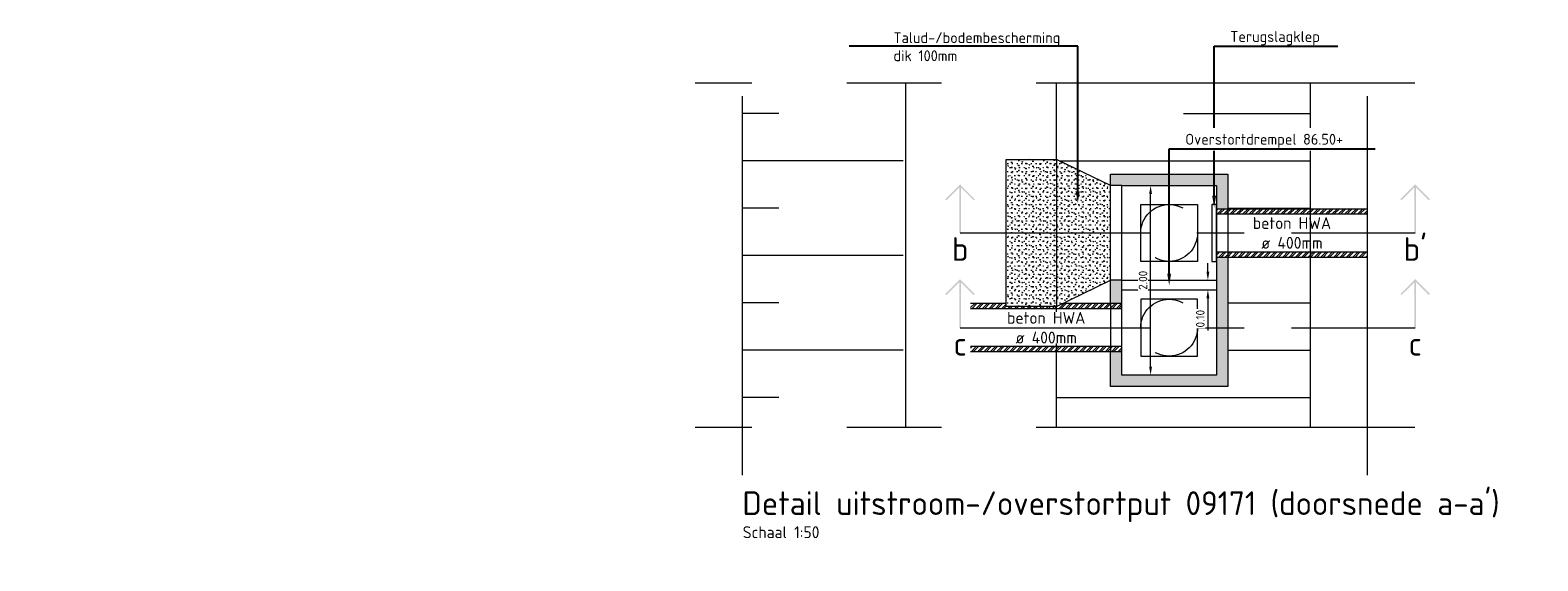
# Model space of a CAD drawing. Header units: metres. Extents: x 195696 to 514079, y 327475 to 328989.
# Tile 230 of 256: x 196489.65 to 196505.57, y 327696.63 to 327702.23. Entities that reach past the tile are written whole.
import ezdxf
from ezdxf import colors
from ezdxf.entities.mleader import LeaderData, LeaderLine
from ezdxf.enums import TextEntityAlignment as Align
from ezdxf.math import Vec2, Vec3

# ---------------------------------------------------------------- set-up
doc = ezdxf.new("R2010")
doc.units = ezdxf.units.M
doc.linetypes.add('DASHED2', pattern=[0.375, 0.25, -0.125])
doc.linetypes.add('ZZ-AFBREEK-SO', pattern=[7, 4, -1, 1, -1])
for name, color, linetype, lineweight in [('B-WE-GW-MAAIVELD-GD', 93, 'Continuous', 18), ('N-WE-AM-AANPIJLING-M', 6, 'Continuous', 18), ('N-WE-VH-GESLOTENVERHARDING_BETON_SCHRAAL-A', 251, 'Continuous', 18), ('N-WE-VH-GESLOTENVERHARDING_BETON_SCHRAAL-AD', 251, 'Continuous', 18), ('N-WE-VH-HALFVERHARDING_BESTORTING-A', 36, 'Continuous', 18), ('X-XX-AL-AFBREEKLIJN-G', 7, 'ZZ-AFBREEK-SO', 18), ('X-XX-AL-DETAIL1-G', 7, 'Continuous', 18), ('X-XX-AL-T25', 7, 'Continuous', 25), ('X-XX-AL-T50', 7, 'Continuous', 50)]:
    doc.layers.add(name, color=color, linetype=linetype, lineweight=lineweight)
doc.styles.add('NLCS-ISO', font='NLCS-ISO.ttf')
doc.styles.add('NLCS-ISO-M50-T18', font='NLCS-ISO.ttf', dxfattribs={"height": 0.09})
doc.styles.add('NLCS-ISO-M50-T25', font='NLCS-ISO.ttf', dxfattribs={"height": 0.125})
doc.styles.add('NLCS-ISO-M50-T50', font='NLCS-ISO.ttf', dxfattribs={"height": 0.25})
doc.dimstyles.new('NLCS-M50-T18-PIJL_L2_H1', dxfattribs={"dimscale": 0.05, "dimtxt": 0.09, "dimasz": 1.8, "dimexe": 2, "dimexo": 2, "dimgap": 0.7, "dimtad": 1, "dimzin": 0, "dimdsep": 46, "dimtxsty": 'NLCS-ISO-M50-T18', "dimcen": 0, "dimdle": 2, "dimse1": 1, "dimse2": 1, "dimclrd": 256, "dimclre": 256, "dimclrt": 7, "dimadec": 1, "dimazin": 0, "dimtfac": 1, "dimtofl": 0, "dimtmove": 0, "dimatfit": 3, "dimfxl": 2, "dimfxlon": 1, "dimtfillclr": 256, "dimtolj": 1, "dimtzin": 0, "dimlwd": -1, "dimlwe": -1, "dimarcsym": 0})
pattern_1 = [(45, (0, 0), (-0.033675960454, 0.033675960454), []), (45, (0.02245, 0), (-0.033675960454, 0.033675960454), [])]

# ---------------------------------------------------------------- blocks, each defined once
blk = doc.blocks.new('SAL-VERWIJZING_AANZICHT_BOVEN-SO')
h = blk.add_hatch(color=256)
h.dxf.hatch_style = 1
h.paths.add_polyline_path([(0, 10.25), (-3.12, 7.12), (-2.88, 6.88), (-0.18, 9.58), (-0.18, 0), (0.17, 0), (0.17, 9.58), (2.88, 6.88), (3.12, 7.12)])
at = {"lineweight": 50, "style": 'NLCS-ISO'}
blk.add_attdef('...', text='', height=5, dxfattribs=at).set_placement((-0.02, -0.9), align=Align.TOP_CENTER)
blk = doc.blocks.new('*D420')
at = {"layer": 'defpoints', "color": 0, "transparency": 16777216}
for p in [(196501.477, 327700.589), (196501.989, 327700.589), (196501.955, 327698.589)]:
    blk.add_point(p, dxfattribs=at)
at = {"layer": 'N-WE-AM-AANPIJLING-M', "transparency": 16777216}
blk.add_line((196501.477, 327698.679), (196501.477, 327700.499), dxfattribs=at)
for points in [[(196501.462, 327700.499), (196501.492, 327700.499), (196501.477, 327700.589)], [(196501.462, 327698.679), (196501.492, 327698.679), (196501.477, 327698.589)]]:
    blk.add_solid(points, dxfattribs=at)
at = {"layer": 'N-WE-AM-AANPIJLING-M', "color": 7, "transparency": 16777216, "insert": (196501.397, 327699.589), "char_height": 0.09, "attachment_point": 5, "rotation": 90, "style": 'NLCS-ISO-M50-T18', "bg_fill": 3, "box_fill_scale": 1.1, "bg_fill_color": 256, "bg_fill_true_color": 13158600, "bg_fill_transparency": 0}
blk.add_mtext('\\A1;2.00', dxfattribs=at)
blk = doc.blocks.new('*D434')
at = {"layer": 'defpoints', "color": 0, "transparency": 16777216}
for p in [(196502.173, 327699.589), (196502.082, 327699.489), (196502.173, 327699.489)]:
    blk.add_point(p, dxfattribs=at)
at = {"layer": 'N-WE-AM-AANPIJLING-M', "transparency": 16777216}
for p, q in [((196502.082, 327699.679), (196502.082, 327699.769)), ((196502.082, 327699.399), (196502.082, 327699.059))]:
    blk.add_line(p, q, dxfattribs=at)
for points in [[(196502.067, 327699.679), (196502.097, 327699.679), (196502.082, 327699.589)], [(196502.067, 327699.399), (196502.097, 327699.399), (196502.082, 327699.489)]]:
    blk.add_solid(points, dxfattribs=at)
at = {"layer": 'N-WE-AM-AANPIJLING-M', "color": 7, "transparency": 16777216, "insert": (196502.002, 327699.184), "char_height": 0.09, "attachment_point": 5, "rotation": 90, "style": 'NLCS-ISO-M50-T18', "bg_fill": 3, "box_fill_scale": 1.1, "bg_fill_color": 256, "bg_fill_true_color": 13158600, "bg_fill_transparency": 0}
blk.add_mtext('\\A1;0.10', dxfattribs=at)

msp = doc.modelspace()

# ---------------------------------------------------------------- hatches: boundary and pattern name
at = {"layer": 'N-WE-VH-GESLOTENVERHARDING_BETON_SCHRAAL-A', "lineweight": 0}
h = msp.add_hatch(color=256, dxfattribs=at)
h.dxf.hatch_style = 1
h.paths.add_polyline_path([(196501.053, 327700.709), (196502.293, 327700.709), (196502.293, 327700.344), (196502.173, 327700.344), (196502.173, 327700.589), (196501.173, 327700.589), (196501.053, 327700.589)])
h.paths.add_polyline_path([(196501.173, 327698.834), (196501.053, 327698.834), (196501.053, 327698.469), (196502.293, 327698.469), (196502.293, 327699.834), (196502.173, 327699.834), (196502.173, 327698.589), (196501.173, 327698.589)])
h.paths.add_polyline_path([(196501.053, 327699.344), (196501.173, 327699.344), (196501.173, 327699.589), (196501.053, 327699.589)], flags=17)
at = {"layer": 'N-WE-VH-GESLOTENVERHARDING_BETON_SCHRAAL-AD', "lineweight": 0}
h = msp.add_hatch(dxfattribs=at)
h.set_pattern_fill('AVH-BETON', color=256, scale=0.025, pattern_type=2)
h.set_pattern_definition([(45, (196500.718615, 327699.84931), (0, 0.106066), [0.0035355, -0.0512652, 0, -0.0512652]), (45, (196500.72439, 327699.846915), (0, 0.106066), [0.0035355, -0.0512652, 0, -0.0512652]), (337.5, (196500.721115, 327699.85181), (-6e-11, -0.106066), [0.00625, -0.0374647, 0, -0.037397]), (337.5, (196500.718615, 327699.84931), (-6e-11, -0.106066), [0.00625, -0.0374647, 0, -0.037397]), (60, (196500.693615, 327699.82431), (-0.05, 0.0866025), [0.0046875, -0.0476562, 0, -0.0476562]), (120, (196500.693615, 327699.82431), (-0.1, 2e-10), [0.0046875, -0.0476562, 0, -0.0476562]), (0, (196500.69127, 327699.82837), (0.05, 0.0866025), [0.0046875, -0.0476562, 0, -0.0476562])])
h.paths.add_polyline_path([(196501.053, 327700.589), (196500.484, 327700.865), (196499.952, 327700.865), (196499.952, 327699.312), (196500.484, 327699.312), (196501.053, 327699.589)])
at = {"layer": 'N-WE-VH-HALFVERHARDING_BESTORTING-A'}
h = msp.add_hatch(dxfattribs=at)
h.set_pattern_fill('AVH-BESTORTING_02', color=256, pattern_type=2)
h.set_pattern_definition([(228.013, (196507.5458, 327710.4201), (-79.999982, -90.000013), [1.34536, -133.1909]), (184.9697, (196506.6458, 327709.4201), (120.00001, 9.999913), [2.3087, -228.55925]), (132.5104, (196504.3458, 327709.2201), (99.999907, -110.000087), [1.6279, -161.1603]), (267.274, (196500.4458, 327706.7201), (9.99996, 200.000003), [2.1024, -208.1356]), (292.834, (196500.3458, 327704.6201), (-50.0001, 119.999964), [2.06155, -204.09373]), (357.274, (196501.1458, 327702.7201), (-200, 9.99996), [2.1024, -208.1356]), (37.694, (196503.2458, 327702.6201), (-130.000073, -99.999904), [2.7803, -275.2485]), (72.2553, (196505.4458, 327704.3201), (70.000108, 219.999962), [2.62488, -259.8632]), (121.4296, (196506.2458, 327706.8201), (-80.000082, 129.99995), [2.1095, -208.84073]), (175.236, (196505.1458, 327708.6201), (110.00001, -9.999915), [2.4083, -118.0076]), (222.3974, (196502.7458, 327708.8201), (-120.000074, -109.999921), [3.11448, -308.33375]), (138.814, (196510.3458, 327706.6201), (-70.00003, 59.99997), [1.063, -105.2384]), (171.469, (196509.5458, 327707.3201), (129.999983, -20.00008), [2.02237, -200.2151]), (225, (196507.546, 327707.62), (-2e-15, -10), [1.4142, -12.728]), (203.199, (196506.8458, 327708.8201), (50, 20.00001), [0.7616, -75.3962]), (291.801, (196506.1458, 327708.5201), (-10, 30), [1.077, -52.7746]), (30.964, (196506.5458, 327707.5201), (29.99998, 20.00002), [1.7493, -56.5602]), (161.565, (196508.0458, 327708.42), (20, -10), [1.265, -30.3579]), (16.3895, (196500.3458, 327708.5201), (100.000022, 29.999927), [1.772, -175.42845]), (70.346, (196502.0458, 327709.0201), (-39.999952, -110.00002), [1.4866, -147.1741]), (293.199, (196508.0458, 327710.4201), (-20.00001, 50), [1.5232, -74.6346]), (343.6105, (196508.6458, 327709.0201), (-100.000022, 29.999927), [1.772, -175.42845]), (339.444, (196500.3458, 327702.3201), (-50, 19.99996), [1.7088, -83.7312]), (294.775, (196501.9458, 327701.7201), (-49.99992, 110.00003), [1.4318, -141.7464]), (66.801, (196508.1458, 327700.4201), (20.00001, 50), [1.5232, -74.6346]), (17.354, (196508.7458, 327701.8201), (-130.00002, -39.999945), [1.6763, -165.95424]), (69.444, (196503.2458, 327700.4201), (-19.99996, -50), [0.8544, -84.5856]), (101.31, (196507.5458, 327700.42), (-10, 40), [0.5099, -50.4803]), (165.964, (196507.4458, 327700.92), (30, -10), [2.0615, -39.1695]), (186.009, (196505.4458, 327701.4201), (99.999998, 9.999993), [1.9105, -189.13923]), (303.69, (196506.5458, 327706.62), (-10, 20), [1.4422, -34.6133]), (353.157, (196507.3458, 327705.4201), (169.999994, -20.00008), [2.51794, -249.27563]), (60.945, (196509.8458, 327705.1201), (-40, -70), [1.0296, -101.9267]), (90, (196510.346, 327706.02), (-10, 10), [0.6, -9.4]), (120.256, (196505.2458, 327701.7201), (39.99995, -70.000025), [1.38924, -137.5352]), (48.013, (196504.5458, 327702.9201), (79.99998, 90.00001), [2.6907, -131.8455]), (0, (196506.346, 327704.92), (10, 10), [2.6, -7.4]), (325.305, (196508.9458, 327704.9201), (-99.999943, 70.000086), [1.58114, -156.53274]), (254.055, (196510.2458, 327704.0201), (-10, -40), [1.456, -71.3451]), (207.646, (196509.8458, 327702.6201), (-189.999958, -100.000077), [2.37065, -234.69474]), (175.426, (196507.7458, 327701.5201), (-130.000006, 9.999948), [2.508, -248.29074])])
h.paths.add_polyline_path([(196501.053, 327700.589), (196500.484, 327700.865), (196499.952, 327700.865), (196499.952, 327699.312), (196500.484, 327699.312), (196501.053, 327699.589)])
at = {"layer": 'X-XX-AL-DETAIL1-G', "lineweight": 0}
h = msp.add_hatch(dxfattribs=at)
h.set_pattern_fill('ANSI32', color=256, scale=0.005)
h.set_pattern_definition(pattern_1)
h.paths.add_polyline_path([(196502.173, 327700.344), (196503.768, 327700.344), (196503.768, 327700.289), (196502.173, 327700.289)])
h = msp.add_hatch(dxfattribs=at)
h.set_pattern_fill('ANSI32', color=256, scale=0.005)
h.set_pattern_definition(pattern_1)
h.paths.add_polyline_path([(196502.173, 327699.889), (196503.759, 327699.889), (196503.759, 327699.834), (196502.173, 327699.834)])
h = msp.add_hatch(dxfattribs=at)
h.set_pattern_fill('ANSI32', color=256, scale=0.005)
h.set_pattern_definition(pattern_1)
h.paths.add_polyline_path([(196501.173, 327699.289), (196499.577, 327699.289), (196499.577, 327699.344), (196499.952, 327699.344), (196499.952, 327699.312), (196500.484, 327699.312), (196500.549, 327699.344), (196501.173, 327699.344)])
h = msp.add_hatch(dxfattribs=at)
h.set_pattern_fill('ANSI32', color=256, scale=0.005)
h.set_pattern_definition(pattern_1)
h.paths.add_polyline_path([(196501.173, 327698.834), (196499.577, 327698.834), (196499.577, 327698.889), (196501.173, 327698.889)])

# ---------------------------------------------------------------- linework, layer by layer
at = {"layer": 'B-WE-GW-MAAIVELD-GD'}
for points in [[(196498.893, 327698.034), (196498.893, 327701.668)], [(196500.484, 327700.865), (196500.484, 327701.668)], [(196497.553, 327701.351), (196497.167, 327701.351)], [(196501.824, 327701.351), (196503.164, 327701.351)], [(196498.864, 327700.851), (196497.167, 327700.851)], [(196500.513, 327700.851), (196503.164, 327700.851)], [(196497.553, 327700.351), (196497.167, 327700.351)], [(196502.293, 327700.351), (196503.164, 327700.351)], [(196498.864, 327699.851), (196497.167, 327699.851)], [(196497.553, 327699.351), (196497.167, 327699.351)], [(196500.484, 327698.034), (196500.484, 327699.312)], [(196502.293, 327699.351), (196503.164, 327699.351)], [(196498.864, 327698.851), (196497.167, 327698.851)], [(196502.293, 327698.851), (196503.164, 327698.851)], [(196497.553, 327698.351), (196497.167, 327698.351)], [(196500.484, 327698.351), (196503.164, 327698.351)]]:
    msp.add_lwpolyline(points, dxfattribs=at)
at = {"layer": 'B-WE-GW-MAAIVELD-GD', "ltscale": 5}
msp.add_lwpolyline([(196500.484, 327700.865), (196500.484, 327699.312)], dxfattribs=at)
at = {"layer": 'X-XX-AL-AFBREEKLIJN-G'}
for points in [[(196497.167, 327697.534), (196497.167, 327702.168)], [(196503.768, 327697.534), (196503.768, 327702.168)], [(196504.268, 327701.668), (196496.667, 327701.668)], [(196504.268, 327698.034), (196496.667, 327698.034)]]:
    msp.add_lwpolyline(points, dxfattribs=at)
at = {"layer": 'X-XX-AL-DETAIL1-G'}
for points in [[(196500.484, 327699.312), (196499.952, 327699.312), (196499.952, 327700.865), (196500.484, 327700.865)], [(196500.484, 327699.312), (196501.053, 327699.589), (196501.053, 327700.589), (196500.484, 327700.865)], [(196501.053, 327699.344), (196501.053, 327700.709), (196502.293, 327700.709), (196502.293, 327700.344)], [(196501.173, 327700.589), (196501.053, 327700.589)], [(196502.173, 327700.344), (196503.768, 327700.344)], [(196502.173, 327700.289), (196503.768, 327700.289)], [(196502.173, 327699.889), (196503.768, 327699.889)], [(196502.293, 327699.834), (196502.293, 327698.469), (196501.053, 327698.469), (196501.053, 327698.834)], [(196502.173, 327699.834), (196503.759, 327699.834)], [(196501.173, 327699.589), (196501.053, 327699.589)], [(196501.173, 327699.589), (196502.173, 327699.589)], [(196501.173, 327699.489), (196502.173, 327699.489)], [(196499.952, 327699.344), (196499.577, 327699.344)], [(196501.173, 327699.289), (196499.577, 327699.289)], [(196501.173, 327699.344), (196500.549, 327699.344)], [(196501.173, 327699.344), (196500.549, 327699.344)], [(196501.173, 327698.889), (196499.577, 327698.889)], [(196501.173, 327698.834), (196499.577, 327698.834)]]:
    msp.add_lwpolyline(points, dxfattribs=at)
for points in [[(196502.173, 327700.589), (196502.173, 327698.589), (196501.173, 327698.589), (196501.173, 327700.589)], [(196502.123, 327699.789), (196502.173, 327699.789), (196502.173, 327700.389), (196502.123, 327700.389)]]:
    msp.add_lwpolyline(points, close=True, dxfattribs=at)
at = {"layer": 'X-XX-AL-DETAIL1-G', "linetype": 'DASHED2', "lineweight": 0, "ltscale": 2.5, "transparency": 33554559}
for points in [[(196501.973, 327700.389), (196501.973, 327699.789), (196501.373, 327699.789), (196501.373, 327700.389)], [(196501.973, 327698.789), (196501.973, 327699.389), (196501.373, 327699.389), (196501.373, 327698.789)]]:
    msp.add_lwpolyline(points, close=True, dxfattribs=at)
for points in [[(196502.293, 327700.344), (196502.293, 327699.834)], [(196501.053, 327699.344), (196501.053, 327698.834)]]:
    msp.add_lwpolyline(points, dxfattribs=at)
for centre in [(196501.673, 327700.089), (196501.673, 327699.089)]:
    msp.add_circle(centre, 0.3, dxfattribs=at)

# ---------------------------------------------------------------- block references
at = {"layer": 'X-XX-AL-T25'}
ref = msp.add_blockref('SAL-VERWIJZING_AANZICHT_BOVEN-SO', (196499.465, 327700.089), dxfattribs=dict(at, xscale=-0.05, yscale=0.05, zscale=0.05))
ref.add_attrib('...', 'b', dxfattribs={"layer": '0', "lineweight": 50, "height": 0.25, "style": 'NLCS-ISO'}).set_placement((196499.466, 327700.044), align=Align.TOP_CENTER)
ref = msp.add_blockref('SAL-VERWIJZING_AANZICHT_BOVEN-SO', (196504.271, 327700.089), dxfattribs=dict(at, xscale=-0.05, yscale=0.05, zscale=0.05))
ref.add_attrib('...', "b'", dxfattribs={"layer": '0', "lineweight": 50, "height": 0.25, "style": 'NLCS-ISO'}).set_placement((196504.271, 327700.044), align=Align.TOP_CENTER)
ref = msp.add_blockref('SAL-VERWIJZING_AANZICHT_BOVEN-SO', (196499.465, 327699.089), dxfattribs=dict(at, xscale=-0.05, yscale=0.05, zscale=0.05))
ref.add_attrib('...', 'c', dxfattribs={"layer": '0', "lineweight": 50, "height": 0.25, "style": 'NLCS-ISO'}).set_placement((196499.466, 327699.044), align=Align.TOP_CENTER)
ref = msp.add_blockref('SAL-VERWIJZING_AANZICHT_BOVEN-SO', (196504.271, 327699.089), dxfattribs=dict(at, xscale=-0.05, yscale=0.05, zscale=0.05))
ref.add_attrib('...', 'c', dxfattribs={"layer": '0', "lineweight": 50, "height": 0.25, "style": 'NLCS-ISO'}).set_placement((196504.271, 327699.044), align=Align.TOP_CENTER)

# ---------------------------------------------------------------- texts
at = {"layer": 'X-XX-AL-T25', "insert": (196497.17, 327696.993), "char_height": 0.125, "attachment_point": 1, "style": 'NLCS-ISO-M50-T25'}
msp.add_mtext_dynamic_manual_height_columns('Schaal 1:50', width=8.66252, gutter_width=12.5, heights=[0], dxfattribs=at)
at = {"layer": 'X-XX-AL-T50', "insert": (196497.167, 327697.362), "char_height": 0.25, "attachment_point": 1, "style": 'NLCS-ISO-M50-T50'}
msp.add_mtext_dynamic_manual_height_columns("Detail uitstroom-/overstortput 09171 (doorsnede a-a') ", width=8.42057, gutter_width=12.5, heights=[0], dxfattribs=at)

# ---------------------------------------------------------------- leaders
at = {"layer": 'X-XX-AL-T25', "ltscale": 5}
ml = msp.add_multileader_mtext('Standard', dxfattribs=at)
ml.set_content('{\\H0.91667x;Talud-/bodembescherming \\Pdik 100mm}', color=256, style='NLCS-ISO-M50-T25')
ml.set_leader_properties(color=256, linetype='ByLayer', lineweight=-1)
ml.build(insert=Vec2(0, 0))
ml.multileader.update_dxf_attribs({"text_left_attachment_type": 6, "text_right_attachment_type": 6, "dogleg_length": 0.125, "arrow_head_size": 0.125})
ctx = ml.context
ctx.base_point, ctx.char_height, ctx.arrow_head_size, ctx.landing_gap_size, ctx.plane_origin = Vec3(196498.717, 327702.06), 0.125, 0.125, 0.045, Vec3(196500.708, 327700.739)
ctx.left_attachment, ctx.right_attachment = 6, 6
notes = []
notes.append((ctx, [(0, (1, 1, 0), (196500.708, 327702.06), (-1, 0), 0.125, [(0, [(196500.708, 327700.402)], 0, [])])]))
ctx.mtext.insert, ctx.mtext.flow_direction = Vec3(196498.762, 327702.207), 5
ml = msp.add_multileader_mtext('Standard', dxfattribs=at)
ml.set_content('{\\H0.91667x;Terugslagklep}', color=256, style='NLCS-ISO-M50-T25')
ml.set_leader_properties(color=256, linetype='ByLayer', lineweight=-1)
ml.build(insert=Vec2(0, 0))
ml.multileader.update_dxf_attribs({"text_left_attachment_type": 6, "text_right_attachment_type": 6, "dogleg_length": 0.125, "arrow_head_size": 0.125})
ctx = ml.context
ctx.base_point, ctx.char_height, ctx.arrow_head_size, ctx.landing_gap_size, ctx.plane_origin = Vec3(196502.273, 327702.06), 0.125, 0.125, 0.045, Vec3(196502.148, 327700.739)
ctx.left_attachment, ctx.right_attachment = 6, 6
notes.append((ctx, [(0, (1, 1, 0), (196502.148, 327702.06), (1, 0), 0.125, [(0, [(196502.148, 327700.356)], 0, [])])]))
ctx.mtext.insert, ctx.mtext.flow_direction = Vec3(196502.318, 327702.219), 5
at = {"layer": 'X-XX-AL-T25'}
ml = msp.add_multileader_mtext('Standard', dxfattribs=at)
ml.set_content('Inzaaien groenvak rotonde\\P- 500mm teelaarde\\P- aanvullen met vrijgekomen grond', color=256, style='NLCS-ISO-M50-T25')
ml.set_leader_properties(color=256, linetype='ByLayer', lineweight=-1)
ml.build(insert=Vec2(0, 0))
ml.multileader.update_dxf_attribs({"text_left_attachment_type": 6, "text_right_attachment_type": 6, "dogleg_length": 0.125, "arrow_head_size": 0.125})
ctx = ml.context
ctx.base_point, ctx.char_height, ctx.arrow_head_size, ctx.landing_gap_size, ctx.plane_origin = Vec3(196437.352, 327699.624), 0.125, 0.125, 0.045, Vec3(196437.227, 327698.088)
ctx.left_attachment, ctx.right_attachment = 6, 6
notes.append((ctx, [(0, (1, 1, 0), (196437.227, 327699.624), (1, 0), 0.125, [(0, [(196437.227, 327698.205)], 0, [])])]))
ctx.mtext.insert, ctx.mtext.width, ctx.mtext.flow_direction = Vec3(196437.397, 327699.786), 317642.06417, 5
ml = msp.add_multileader_mtext('Standard', dxfattribs=at)
ml.set_content('Rotondeplateau, beton (in het werk gestort)\\P- 300mm menggranulaat 0/31,5\\P- uitvullaag zand in zandbed\\P{\\A1;\\fNLCS-ISO|b0|i1|c0|p34;\\C8;- bestaand zandbed}', color=256, style='NLCS-ISO-M50-T25')
ml.set_leader_properties(color=256, linetype='ByLayer', lineweight=-1)
ml.build(insert=Vec2(0, 0))
ml.multileader.update_dxf_attribs({"text_left_attachment_type": 6, "text_right_attachment_type": 6, "dogleg_length": 0.125, "arrow_head_size": 0.125})
ctx = ml.context
ctx.base_point, ctx.char_height, ctx.arrow_head_size, ctx.landing_gap_size, ctx.plane_origin = Vec3(196441.671, 327699.624), 0.125, 0.125, 0.045, Vec3(196441.546, 327696.421)
ctx.left_attachment, ctx.right_attachment = 6, 6
notes.append((ctx, [(0, (1, 1, 0), (196441.546, 327699.624), (1, 0), 0.125, [(0, [(196441.546, 327697.225)], 0, [])])]))
ctx.mtext.insert, ctx.mtext.width, ctx.mtext.flow_direction = Vec3(196441.716, 327699.774), 13964.76953, 5
ml = msp.add_multileader_mtext('Standard', dxfattribs=at)
ml.set_content('Asfaltconstructie:\\P- 35mm SMA-NL 8B of 11B\\P- 60mm AC 22 Bind TL-C\\P- 70mm AC 22 Base OL-C\\P- 300mm menggranulaat 0/31,5\\P- uitvullaag zand in zandbed\\P{\\A1;\\fNLCS-ISO|b0|i1|c0|p34;\\C8;- bestaand zandbed}', color=256, style='NLCS-ISO-M50-T25')
ml.set_leader_properties(color=256, linetype='ByLayer', lineweight=-1)
ml.build(insert=Vec2(0, 0))
ml.multileader.update_dxf_attribs({"text_left_attachment_type": 6, "text_right_attachment_type": 6, "dogleg_length": 0.125, "arrow_head_size": 0.125})
ctx = ml.context
ctx.base_point, ctx.char_height, ctx.arrow_head_size, ctx.landing_gap_size, ctx.plane_origin = Vec3(196445.973, 327699.624), 0.125, 0.125, 0.045, Vec3(196445.848, 327696.565)
ctx.left_attachment, ctx.right_attachment = 6, 6
notes.append((ctx, [(0, (1, 1, 0), (196445.848, 327699.624), (1, 0), 0.125, [(0, [(196445.848, 327697.211)], 0, [])])]))
ctx.mtext.insert, ctx.mtext.width, ctx.mtext.flow_direction = Vec3(196446.018, 327699.774), 9746.12595, 5
ml = msp.add_multileader_mtext('Standard', dxfattribs=at)
ml.set_content('Trottoirband\\P180/200x250mm in beton', color=256, style='NLCS-ISO-M50-T25')
ml.set_leader_properties(color=256, linetype='ByLayer', lineweight=-1)
ml.build(insert=Vec2(0, 0))
ml.multileader.update_dxf_attribs({"text_left_attachment_type": 6, "text_right_attachment_type": 6, "dogleg_length": 0.125, "arrow_head_size": 0.125})
ctx = ml.context
ctx.base_point, ctx.char_height, ctx.arrow_head_size, ctx.landing_gap_size, ctx.plane_origin = Vec3(196449.966, 327699.624), 0.125, 0.125, 0.045, Vec3(196449.841, 327695.128)
ctx.left_attachment, ctx.right_attachment = 6, 6
notes.append((ctx, [(0, (1, 1, 0), (196449.841, 327699.624), (1, 0), 0.125, [(0, [(196449.841, 327697.219)], 0, [])])]))
ctx.mtext.insert, ctx.mtext.width, ctx.mtext.flow_direction = Vec3(196450.011, 327699.774), 480.93919, 5
ml = msp.add_multileader_mtext('Standard', dxfattribs=at)
ml.set_content('\\A1;Betontegels, 300x300x45mm\\P- 50mm brekerzand\\P{\\fNLCS-ISO|b0|i1|c0|p34;\\C8;- bestaand zandbed}', color=256, style='NLCS-ISO-M50-T25')
ml.set_leader_properties(color=256, linetype='ByLayer', lineweight=-1)
ml.build(insert=Vec2(0, 0))
ml.multileader.update_dxf_attribs({"text_left_attachment_type": 6, "text_right_attachment_type": 6, "dogleg_length": 0.125, "arrow_head_size": 0.125})
ctx = ml.context
ctx.base_point, ctx.char_height, ctx.arrow_head_size, ctx.landing_gap_size, ctx.plane_origin = Vec3(196452.607, 327699.624), 0.125, 0.125, 0.045, Vec3(196452.482, 327697.776)
ctx.left_attachment, ctx.right_attachment = 6, 6
notes.append((ctx, [(1, (1, 1, 0), (196452.482, 327699.624), (1, 0), 0.125, [(0, [(196452.482, 327697.196)], 0, [])])]))
ctx.mtext.insert, ctx.mtext.width, ctx.mtext.flow_direction = Vec3(196452.652, 327699.774), 8901.80784, 5
ml = msp.add_multileader_mtext('Standard', dxfattribs=at)
ml.set_content('Opsluitband\\P150x250mm in beton', color=256, style='NLCS-ISO-M50-T25')
ml.set_leader_properties(color=256, linetype='ByLayer', lineweight=-1)
ml.build(insert=Vec2(0, 0))
ml.multileader.update_dxf_attribs({"text_left_attachment_type": 6, "text_right_attachment_type": 6, "dogleg_length": 0.125, "arrow_head_size": 0.125})
ctx = ml.context
ctx.base_point, ctx.char_height, ctx.arrow_head_size, ctx.landing_gap_size, ctx.plane_origin = Vec3(196438.724, 327698.675), 0.125, 0.125, 0.045, Vec3(196440.966, 327697.693)
ctx.left_attachment, ctx.right_attachment = 6, 6
notes.append((ctx, [(1, (1, 1, 0), (196440.426, 327698.675), (-1, 0), 0.125, [(0, [(196440.966, 327697.383)], 0, [])])]))
ctx.mtext.insert, ctx.mtext.width, ctx.mtext.flow_direction = Vec3(196438.769, 327698.825), 11269.71791, 5
ml = msp.add_multileader_mtext('Standard', dxfattribs=at)
ml.set_content('Opsluitband 60x200mm \\Pop zand', color=256, style='NLCS-ISO-M50-T25')
ml.set_leader_properties(color=256, linetype='ByLayer', lineweight=-1)
ml.build(insert=Vec2(0, 0))
ml.multileader.update_dxf_attribs({"text_left_attachment_type": 6, "text_right_attachment_type": 6, "dogleg_length": 0.125, "arrow_head_size": 0.125})
ctx = ml.context
ctx.base_point, ctx.char_height, ctx.arrow_head_size, ctx.landing_gap_size, ctx.plane_origin = Vec3(196453.36, 327698.675), 0.125, 0.125, 0.045, Vec3(196453.235, 327694.624)
ctx.left_attachment, ctx.right_attachment = 6, 6
notes.append((ctx, [(0, (1, 1, 0), (196453.235, 327698.675), (1, 0), 0.125, [(0, [(196453.235, 327697.2)], 0, [])])]))
ctx.mtext.insert, ctx.mtext.width, ctx.mtext.flow_direction = Vec3(196453.405, 327698.838), 4780.57108, 5
for ctx, leaders in notes:
    for number, flags, end, landing, length, lines in leaders:
        leader = LeaderData()
        leader.index, (leader.has_last_leader_line, leader.has_dogleg_vector, leader.attachment_direction) = number, flags
        leader.last_leader_point, leader.dogleg_vector, leader.dogleg_length = Vec3(end), Vec3(landing), length
        for number, points, colour, breaks in lines:
            line = LeaderLine()
            line.index, line.vertices, line.color, line.breaks = number, Vec3.list(points), colors.encode_raw_color(colour), breaks
            leader.lines.append(line)
        ctx.leaders.append(leader)

# ---------------------------------------------------------------- next in the draw order: texts
at = {"layer": 'X-XX-AL-T25', "char_height": 0.125, "attachment_point": 5, "style": 'NLCS-ISO-M50-T25', "bg_fill": 3, "box_fill_scale": 1, "bg_fill_color": 256, "bg_fill_transparency": 0}
for insert in [(196502.97, 327700.089), (196500.375, 327699.089)]:
    msp.add_mtext_dynamic_manual_height_columns('beton HWA\\Pø 400mm', width=0.9458, gutter_width=0.25, heights=[0], dxfattribs=dict(at, insert=insert))

# ---------------------------------------------------------------- next in the draw order: linework, layer by layer
at = {"layer": 'B-WE-GW-MAAIVELD-GD'}
msp.add_lwpolyline([(196503.164, 327698.034), (196503.164, 327701.668)], dxfattribs=at)
at = {"layer": 'X-XX-AL-AFBREEKLIJN-G', "ltscale": 0.5}
msp.add_lwpolyline([(196499.465, 327699.089), (196504.271, 327699.089)], dxfattribs=at)

# ---------------------------------------------------------------- next in the draw order: leaders
at = {"layer": 'X-XX-AL-T25', "ltscale": 5}
ml = msp.add_multileader_mtext('Standard', dxfattribs=at)
ml.set_content('{\\H0.91667x;Overstortdrempel 86.50+}', color=256, style='NLCS-ISO-M50-T25')
ml.set_leader_properties(color=256, linetype='ByLayer', lineweight=-1)
ml.build(insert=Vec2(0, 0))
ml.multileader.update_dxf_attribs({"text_left_attachment_type": 6, "text_right_attachment_type": 6, "dogleg_length": 0.125, "arrow_head_size": 0.125})
ctx = ml.context
ctx.base_point, ctx.char_height, ctx.arrow_head_size, ctx.landing_gap_size, ctx.plane_origin = Vec3(196501.798, 327700.976), 0.125, 0.125, 0.045, Vec3(196501.673, 327700.702)
ctx.left_attachment, ctx.right_attachment = 6, 6
notes = []
notes.append((ctx, [(0, (1, 1, 0), (196501.673, 327700.976), (1, 0), 0.125, [(0, [(196501.673, 327699.535)], 0, [])])]))
ctx.mtext.insert, ctx.mtext.flow_direction = Vec3(196501.843, 327701.135), 5
ctx.mtext.has_bg_fill, ctx.mtext.bg_color, ctx.mtext.bg_scale_factor, ctx.mtext.bg_transparency, ctx.mtext.use_window_bg_color = 1, -1027028792, 1.5, 0, 1
for ctx, leaders in notes:
    for number, flags, end, landing, length, lines in leaders:
        leader = LeaderData()
        leader.index, (leader.has_last_leader_line, leader.has_dogleg_vector, leader.attachment_direction) = number, flags
        leader.last_leader_point, leader.dogleg_vector, leader.dogleg_length = Vec3(end), Vec3(landing), length
        for number, points, colour, breaks in lines:
            line = LeaderLine()
            line.index, line.vertices, line.color, line.breaks = number, Vec3.list(points), colors.encode_raw_color(colour), breaks
            leader.lines.append(line)
        ctx.leaders.append(leader)

# ---------------------------------------------------------------- next in the draw order: linework, layer by layer
at = {"layer": 'X-XX-AL-AFBREEKLIJN-G', "ltscale": 0.5}
msp.add_lwpolyline([(196499.465, 327700.089), (196504.271, 327700.089)], dxfattribs=at)

# ---------------------------------------------------------------- next in the draw order: dimensions: what is measured, and where the dimension line sits
at = {"layer": 'N-WE-AM-AANPIJLING-M'}
dim = msp.add_linear_dim(base=(196501.477, 327700.589), p1=(196501.955, 327698.589), p2=(196501.989, 327700.589), angle=90, dimstyle='NLCS-M50-T18-PIJL_L2_H1', override={"dimtfill": 1}, dxfattribs=at)
dim.commit()
dim.dimension.update_dxf_attribs({"geometry": '*D420', "text_midpoint": (196501.477, 327699.589), "dimtype": 160})

# ---------------------------------------------------------------- next in the draw order: dimensions: what is measured, and where the dimension line sits
dim = msp.add_linear_dim(base=(196502.082, 327699.489), p1=(196502.173, 327699.589), p2=(196502.173, 327699.489), angle=90, dimstyle='NLCS-M50-T18-PIJL_L2_H1', override={"dimtfill": 1}, dxfattribs=at)
dim.commit()
dim.dimension.update_dxf_attribs({"geometry": '*D434', "text_midpoint": (196502.002, 327699.184)})

doc.saveas('drawing.dxf')
